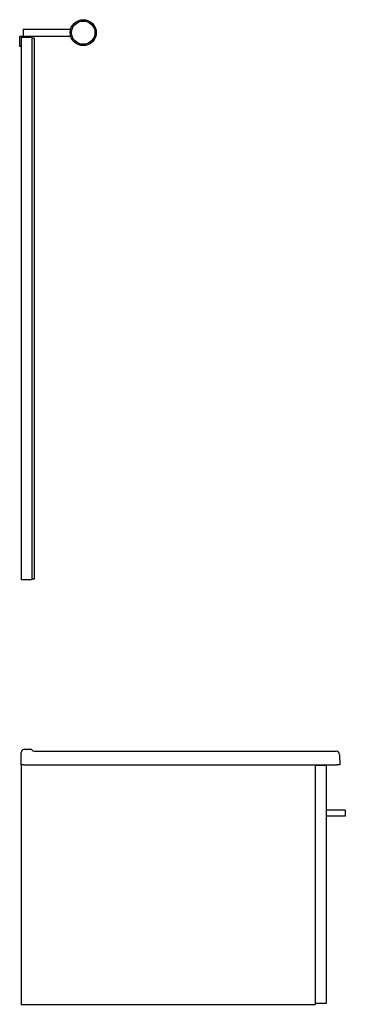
# Model space of a CAD drawing. Header units: millimetres. Extents: x 3192.81 to 3193.28, y 2244.01 to 2245.45.
import ezdxf

# ---------------------------------------------------------------- set-up
doc = ezdxf.new("R2010")
doc.units = ezdxf.units.MM
doc.layers.add('SANINDUSA', color=3, linetype='Continuous')

msp = doc.modelspace()

# ---------------------------------------------------------------- linework, layer by layer
at = {"layer": 'SANINDUSA'}
for p, q in [((3192.8115, 2245.4372), (3192.8115, 2245.4272)), ((3192.8115, 2245.4372), (3192.8812, 2245.4372)), ((3192.8065, 2245.4272), (3192.8225, 2245.4272)), ((3192.8065, 2245.4122), (3192.8065, 2245.4272)), ((3192.8245, 2245.4252), (3192.8085, 2245.4252)), ((3192.8085, 2245.4252), (3192.8085, 2244.6322)), ((3192.8225, 2245.4272), (3192.8225, 2245.4252)), ((3192.8225, 2245.4272), (3192.8812, 2245.4272)), ((3192.8245, 2245.4252), (3192.8245, 2244.6322)), ((3192.8275, 2245.4242), (3192.8245, 2245.4242)), ((3192.8275, 2245.4242), (3192.8275, 2244.6332)), ((3192.8085, 2245.4122), (3192.8065, 2245.4122)), ((3192.8245, 2244.6322), (3192.8085, 2244.6322)), ((3192.8275, 2244.6332), (3192.8245, 2244.6332)), ((3192.8085, 2244.3615), (3192.8089, 2244.3796)), ((3192.8138, 2244.3845), (3192.8229, 2244.3845)), ((3192.8275, 2244.3815), (3193.2691, 2244.3815)), ((3193.2741, 2244.3766), (3193.2743, 2244.3615)), ((3192.8125, 2244.3615), (3192.8085, 2244.3615)), ((3192.8085, 2244.3615), (3192.8085, 2244.0115)), ((3192.8125, 2244.3615), (3193.2703, 2244.3615)), ((3193.2385, 2244.3615), (3193.2385, 2244.0115)), ((3193.2545, 2244.3605), (3193.2385, 2244.3605)), ((3193.2545, 2244.3605), (3193.2545, 2244.0125)), ((3193.2743, 2244.3615), (3193.2703, 2244.3615)), ((3193.2825, 2244.2955), (3193.2545, 2244.2955)), ((3193.2825, 2244.2955), (3193.2825, 2244.2866)), ((3193.2825, 2244.2866), (3193.2545, 2244.2866)), ((3192.8085, 2244.0115), (3193.2385, 2244.0115)), ((3193.2545, 2244.0125), (3193.2385, 2244.0125))]:
    msp.add_line(p, q, dxfattribs=at)
for radius in [0.019, 0.017]:
    msp.add_circle((3192.8995, 2245.4322), radius, dxfattribs=at)
for centre, radius, start, end in [((3192.8138, 2244.3795), 0.005, 90, 179), ((3192.8229, 2244.3825), 0.002, 23.5893, 89.9988), ((3192.8275, 2244.3845), 0.003, 203.5782, 270), ((3193.2691, 2244.3765), 0.005, 1, 90)]:
    msp.add_arc(centre, radius, start, end, dxfattribs=at)

doc.saveas('drawing.dxf')
